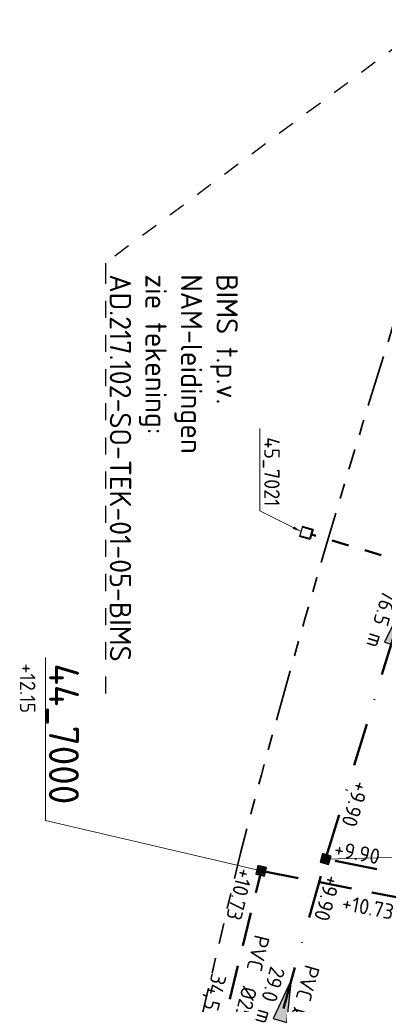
# Model space of a CAD drawing. Header units: metres. Extents: x 232508 to 233531, y 553160 to 554395.
# Tile 4 of 24: x 233073 to 233116, y 553267 to 553383. Entities that reach past the tile are written whole.
import ezdxf
from ezdxf import colors
from ezdxf.entities.mleader import LeaderData, LeaderLine
from ezdxf.enums import TextEntityAlignment as Align
from ezdxf.math import Vec2, Vec3

# ---------------------------------------------------------------- set-up
doc = ezdxf.new("R2010")
doc.units = ezdxf.units.M
for name, pattern in [('NLCS-HIDDEN', [4, 2, -2]), ('RI-DRAINAGE', [19.200000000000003, 6, -1.8, 1.8, -1.8, 2.4, -1.8, 1.8, -1.8]), ('RI-HWA_PVC', [6.4, 4, -2.4]), ('RI-VWA_PVC', [11, 5, -3, 0, -3])]:
    doc.linetypes.add(name, pattern=pattern)
doc.layers.get('Defpoints').update_dxf_attribs({"color": 241})
for name, color, linetype, lineweight in [('N-WE-FC-CONSTRUCTIELIJN-GN', 7, 'NLCS-HIDDEN', 25), ('N-WE-KL-TRACE-A', 253, 'Continuous', 35), ('N-WE-KL-TRACE-G', 7, 'Continuous', 18), ('N-WE-RI-DRAINAGE_DRAIN_PP_80-G', 82, 'RI-DRAINAGE', 35), ('N-WE-RI-HWA_RIOOLPUT_PUTKOP-S', 7, 'Continuous', 18), ('N-WE-RI-VWA_RIOOLPUT_PUTKOP-S', 7, 'Continuous', 18)]:
    doc.layers.add(name, color=color, linetype=linetype, lineweight=lineweight)
for name, color, linetype, lineweight, true_color in [('N-WE-RI-HWA_PUTNUMMER-S', 150, 'Continuous', 25, 0x007fff), ('N-WE-RI-HWA_RIOOLPUT_INSPECTIEPUT-S', 150, 'Continuous', 25, 0x007fff), ('N-WE-RI-HWA_STROOMRICHTING-S', 150, 'Continuous', 25, 0x007fff), ('N-WE-RI-HWA_TRANSPORTLEIDING_PVC_250-G', 150, 'RI-HWA_PVC', 50, 0x007fff), ('N-WE-RI-HWA_UITSTROOMBAK-S', 150, 'Continuous', 25, 0x007fff), ('N-WE-RI-HWA_UITSTROOMBAK-T', 150, 'Continuous', 25, 0x007fff), ('N-WE-RI-VWA_PUTNUMMER-S', 20, 'Continuous', 35, 0xff3f00), ('N-WE-RI-VWA_RIOOLPUT-S', 20, 'Continuous', 25, 0xff3f00), ('N-WE-RI-VWA_STROOMRICHTING--S', 20, 'Continuous', 25, 0xff3f00), ('N-WE-RI-VWA_TRANSPORTLEIDING_PVC_250-G', 20, 'RI-VWA_PVC', 50, 0xff3f00), ('N-WE-RI-WH-DUIKER_PVC_315-G', 150, 'NLCS-HIDDEN', 50, 0x007fff)]:
    doc.layers.add(name, color=color, linetype=linetype, lineweight=lineweight, true_color=true_color)
doc.styles.add('NLCS-ISO', font='NLCS-ISO.ttf')
doc.styles.add('NLCS-ISO-ANNOTATIEF-T18', font='NLCS-ISO.ttf', dxfattribs={"height": 1.8})
doc.styles.add('NLCS-ISO-ANNOTATIEF-T25', font='NLCS-ISO.ttf', dxfattribs={"height": 2.5})
doc.styles.add('T18', font='NLCS-ISO.ttf', dxfattribs={"height": 1.8})
doc.styles.add('T25', font='NLCS-ISO.ttf', dxfattribs={"height": 2.5})

# ---------------------------------------------------------------- blocks, each defined once
blk = doc.blocks.new('*U16')
at = {"ltscale": 0.1}
blk.add_hatch(color=256, dxfattribs=at).paths.add_polyline_path([(-2.500000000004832, 0), (2.500000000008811, -0.8333333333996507), (2.500000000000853, 0.8333333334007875)])
at = {"ltscale": 0.1, "flags": 128}
blk.add_lwpolyline([(-2.500000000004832, 0), (2.500000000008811, -0.8333333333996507), (2.500000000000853, 0.8333333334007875)], close=True, dxfattribs=at)
at = {"ltscale": 0.1, "style": 'NLCS-ISO'}
for tag, p in [('BOBL', (-41.17477043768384, 1.13686837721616e-13)), ('MAT', (-0.5, 0.5000000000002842))]:
    blk.add_attdef(tag, text='', height=1.8, dxfattribs=at).set_placement(p, align=Align.BOTTOM_RIGHT)
for tag, p in [('DIA', (0.5, 0.5000000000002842)), ('BOBR', (18.94577782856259, 0))]:
    blk.add_attdef(tag, text='', height=1.8, dxfattribs=at).set_placement(p, align=Align.BOTTOM_LEFT)
blk.add_attdef('JVA', text='', height=1.8, dxfattribs=at).set_placement((0, -0.9999999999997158), align=Align.TOP_CENTER)
at = {"ltscale": 0.1, "style": 'NLCS-ISO', "flags": 1}
blk.add_attdef('PUTNR-L', text='', height=1.8, dxfattribs=at).set_placement((1.948397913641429, -5.769780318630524), align=Align.BOTTOM_LEFT)
blk.add_attdef('PUTNR-L', text='', height=1.8, dxfattribs=at).set_placement((-0.8215082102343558, -5.885126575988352), align=Align.BOTTOM_RIGHT)
blk = doc.blocks.new('*U49')
at = {"ltscale": 0.1}
blk.add_hatch(color=256, dxfattribs=at).paths.add_polyline_path([(-2.500000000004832, 0), (2.500000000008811, -0.8333333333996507), (2.500000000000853, 0.8333333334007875)])
at = {"ltscale": 0.1, "flags": 128}
blk.add_lwpolyline([(-2.500000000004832, 0), (2.500000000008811, -0.8333333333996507), (2.500000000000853, 0.8333333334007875)], close=True, dxfattribs=at)
at = {"ltscale": 0.1, "style": 'NLCS-ISO'}
for tag, p in [('BOBL', (-22.34585754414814, 1.13686837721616e-13)), ('MAT', (-0.5, 0.5000000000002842))]:
    blk.add_attdef(tag, text='', height=1.8, dxfattribs=at).set_placement(p, align=Align.BOTTOM_RIGHT)
for tag, p in [('DIA', (0.5, 0.5000000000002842)), ('BOBR', (14.9900397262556, -3.24))]:
    blk.add_attdef(tag, text='', height=1.8, dxfattribs=at).set_placement(p, align=Align.BOTTOM_LEFT)
blk.add_attdef('JVA', text='', height=1.8, dxfattribs=at).set_placement((0, -0.9999999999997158), align=Align.TOP_CENTER)
at = {"ltscale": 0.1, "style": 'NLCS-ISO', "flags": 1}
blk.add_attdef('PUTNR-L', text='', height=1.8, dxfattribs=at).set_placement((1.948397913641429, -5.769780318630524), align=Align.BOTTOM_LEFT)
blk.add_attdef('PUTNR-L', text='', height=1.8, dxfattribs=at).set_placement((-0.8215082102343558, -5.885126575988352), align=Align.BOTTOM_RIGHT)
blk = doc.blocks.new('*U50')
at = {"ltscale": 0.1}
blk.add_hatch(color=256, dxfattribs=at).paths.add_polyline_path([(-2.500000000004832, 0), (2.500000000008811, -0.8333333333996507), (2.500000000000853, 0.8333333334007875)])
at = {"ltscale": 0.1, "flags": 128}
blk.add_lwpolyline([(-2.500000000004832, 0), (2.500000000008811, -0.8333333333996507), (2.500000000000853, 0.8333333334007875)], close=True, dxfattribs=at)
at = {"ltscale": 0.1, "style": 'NLCS-ISO'}
for tag, p in [('BOBL', (-10.09881133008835, 1.13686837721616e-13)), ('MAT', (-0.5, 0.5000000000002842))]:
    blk.add_attdef(tag, text='', height=1.8, dxfattribs=at).set_placement(p, align=Align.BOTTOM_RIGHT)
for tag, p in [('DIA', (0.5, 0.5000000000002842)), ('BOBR', (6.799020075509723, 0))]:
    blk.add_attdef(tag, text='', height=1.8, dxfattribs=at).set_placement(p, align=Align.BOTTOM_LEFT)
blk.add_attdef('JVA', text='', height=1.8, dxfattribs=at).set_placement((0, -0.9999999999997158), align=Align.TOP_CENTER)
at = {"ltscale": 0.1, "style": 'NLCS-ISO', "flags": 1}
blk.add_attdef('PUTNR-L', text='', height=1.8, dxfattribs=at).set_placement((1.948397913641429, -5.769780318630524), align=Align.BOTTOM_LEFT)
blk.add_attdef('PUTNR-L', text='', height=1.8, dxfattribs=at).set_placement((-0.8215082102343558, -5.885126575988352), align=Align.BOTTOM_RIGHT)
blk = doc.blocks.new('*U84')
blk.add_wipeout([(-0.33410829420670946, -0.2728033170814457), (0.2728033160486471, -0.33410829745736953), (0.33410829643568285, 0.27280331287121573), (-0.2728033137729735, 0.3341082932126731)])
at = {"lineweight": 5}
h = blk.add_hatch(dxfattribs=at)
h.set_pattern_fill('ANGLE', color=8, scale=0.0075, angle=-5.767961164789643, style=0)
h.set_pattern_definition([(354.2320388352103, (0, 0), (0.005264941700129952, 0.05212226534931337), [0.0381, -0.0142875]), (84.23203883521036, (0, 0), (-0.05212226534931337, 0.005264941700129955), [0.0381, -0.0142875])])
h.paths.add_polyline_path([(-0.3341082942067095, -0.2728033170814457), (0.272803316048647, -0.3341082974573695), (0.3341082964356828, 0.2728033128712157), (-0.2728033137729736, 0.334108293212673)])
at = {"lineweight": 13}
blk.add_lwpolyline([(-0.3341082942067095, -0.2728033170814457), (0.272803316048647, -0.3341082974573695), (0.3341082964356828, 0.2728033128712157), (-0.2728033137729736, 0.334108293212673)], close=True, dxfattribs=at)
blk.add_circle((0, 0), 0.2849999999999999, dxfattribs=at)
blk = doc.blocks.new('*U118')
at = {"layer": 'Defpoints'}
blk.add_lwpolyline([(-0.2362525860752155, -0.2373682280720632), (0.2137474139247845, -0.2373682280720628), (0.2137474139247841, 0.2126317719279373), (-0.236252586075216, 0.2126317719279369)], close=True, dxfattribs=at)
at = {"color": 0, "linetype": 'ByBlock', "lineweight": -2}
for tag, p, height, style in [('PUNTNUMMER', (0.8524976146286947, 1.237631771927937), 2.5, 'T25'), ('AFMETINGEN', (0.8524976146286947, -1.262368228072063), 1.8, 'T18'), ('PUTDEKSELHOOGTE', (0.8524976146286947, -3.762368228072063), 1.8, 'T18'), ('BIJZONDERHEDEN', (0.8524976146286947, -6.262368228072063), 1.8, 'T18')]:
    blk.add_attdef(tag, p, '', height=height, dxfattribs=dict(at, style=style))
at = {"layer": 'Defpoints', "style": 'NLCS-ISO'}
blk.add_text('r', height=0.2999999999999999, dxfattribs=at).set_placement((-0.01125258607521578, 0.04418708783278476), align=Align.MIDDLE_CENTER)
blk = doc.blocks.new('*U53')
for points in [[(-0.4908423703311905, -0.5476073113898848), (0.5476073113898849, -0.4908423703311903), (0.4908423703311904, 0.5476073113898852), (-0.5476073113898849, 0.4908423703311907)], [(-0.3775710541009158, -0.4212363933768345), (0.4212363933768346, -0.3775710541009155), (0.3775710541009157, 0.4212363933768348), (-0.4212363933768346, 0.377571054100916)]]:
    blk.add_lwpolyline(points, close=True)
blk = doc.blocks.new('SRI-UITSTROOMBAK_2-SO')
for p, q in [((-0.6199999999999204, 0), (-0.6199998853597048, 1.300000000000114)), ((-0.5199999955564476, 0.1000000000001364), (-0.5199999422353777, 1.300000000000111)), ((0.5200000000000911, 0.1000000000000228), (0.520000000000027, 1.29999999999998)), ((0.62, 0), (0.620000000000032, 1.299999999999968)), ((-0.6200000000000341, 0), (0.62, 0)), ((-0.5199999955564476, 0.1000000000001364), (0.5200000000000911, 0.1000000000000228))]:
    blk.add_line(p, q)
at = {"flags": 128}
blk.add_lwpolyline([(-0.6199998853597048, 1.300000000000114), (0.620000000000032, 1.299999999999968)], dxfattribs=at)
blk = doc.blocks.new('*U122')
for points in [[(-0.4708270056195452, -0.5649087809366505), (0.5649087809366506, -0.470827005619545), (0.4708270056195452, 0.5649087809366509), (-0.5649087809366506, 0.4708270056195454)], [(-0.3621746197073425, -0.4345452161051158), (0.4345452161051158, -0.3621746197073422), (0.3621746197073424, 0.4345452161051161), (-0.4345452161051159, 0.3621746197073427)]]:
    blk.add_lwpolyline(points, close=True)
blk = doc.blocks.new('*U121')
blk.add_wipeout([(-0.2565950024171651, -0.34671170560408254), (0.3467117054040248, -0.2565950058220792), (0.2565950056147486, 0.34671170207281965), (-0.34671170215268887, 0.2565950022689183)])
at = {"lineweight": 5}
h = blk.add_hatch(dxfattribs=at)
h.set_pattern_fill('ANGLE', color=8, scale=0.0075, angle=8.495532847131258, style=0)
h.set_pattern_definition([(8.495532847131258, (0, 0), (-0.007739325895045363, 0.05181267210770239), [0.0381, -0.0142875]), (98.49553284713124, (0, 0), (-0.05181267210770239, -0.00773932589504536), [0.0381, -0.0142875])])
h.paths.add_polyline_path([(-0.256595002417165, -0.3467117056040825), (0.3467117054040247, -0.2565950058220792), (0.2565950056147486, 0.3467117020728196), (-0.3467117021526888, 0.2565950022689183)])
at = {"lineweight": 13}
blk.add_lwpolyline([(-0.256595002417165, -0.3467117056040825), (0.3467117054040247, -0.2565950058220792), (0.2565950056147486, 0.3467117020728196), (-0.3467117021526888, 0.2565950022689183)], close=True, dxfattribs=at)
blk.add_circle((0, 0), 0.2849999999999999, dxfattribs=at)
blk = doc.blocks.new('*U123')
at = {"ltscale": 0.1, "style": 'NLCS-ISO'}
for tag, p in [('MAT', (-1, 0.5000000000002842)), ('BOBL', (-6.2198718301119, -3.239999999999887))]:
    blk.add_attdef(tag, text='', height=1.8, dxfattribs=at).set_placement(p, align=Align.BOTTOM_RIGHT)
for tag, p in [('DIA', (1, 0.5000000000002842)), ('BOBR', (13.75898158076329, -3.24))]:
    blk.add_attdef(tag, text='', height=1.8, dxfattribs=at).set_placement(p, align=Align.BOTTOM_LEFT)
blk.add_attdef('LENGTE', text='', height=1.8, dxfattribs=at).set_placement((-0.3999999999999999, -0.9999999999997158), align=Align.TOP_RIGHT)
blk.add_attdef('JVA', text='', height=1.8, dxfattribs=at).set_placement((0.3999999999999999, -0.9999999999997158), align=Align.TOP_LEFT)
blk = doc.blocks.new('*U124')
at = {"ltscale": 0.1, "style": 'NLCS-ISO'}
for tag, p in [('MAT', (-1, 0.5000000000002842)), ('BOBL', (-6.850738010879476, -3.239999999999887))]:
    blk.add_attdef(tag, text='', height=1.8, dxfattribs=at).set_placement(p, align=Align.BOTTOM_RIGHT)
for tag, p in [('DIA', (1, 0.5000000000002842)), ('BOBR', (27.66194243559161, -3.24))]:
    blk.add_attdef(tag, text='', height=1.8, dxfattribs=at).set_placement(p, align=Align.BOTTOM_LEFT)
blk.add_attdef('LENGTE', text='', height=1.8, dxfattribs=at).set_placement((-0.3999999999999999, -0.9999999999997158), align=Align.TOP_RIGHT)
blk.add_attdef('JVA', text='', height=1.8, dxfattribs=at).set_placement((0.3999999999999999, -0.9999999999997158), align=Align.TOP_LEFT)

msp = doc.modelspace()

# ---------------------------------------------------------------- linework, layer by layer
at = {"layer": 'N-WE-KL-TRACE-A', "transparency": 33554687, "const_width": 1.8, "flags": 128}
msp.add_lwpolyline([(233109.7365704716, 553230.868856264, -0.01875667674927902), (233119.6165341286, 553266.9585723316, 0.01000081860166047), (233125.2466065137, 553286.1952465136, -0.006806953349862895), (233135.5781048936, 553322.3506745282), (233138.0424288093, 553330.4600776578, -0.01493384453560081), (233164.6102352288, 553408.54627584), (233189.3597024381, 553474.736926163, 0.006941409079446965), (233193.2814141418, 553485.6862588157), (233220.618458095, 553565.4833422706), (233269.0272461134, 553706.7890410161), (233283.7942395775, 553749.8940311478, 0.03678179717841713), (233299.4100690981, 553809.4283943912, 0.04262120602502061), (233306.3707455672, 553880.3743438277), (233307.4595491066, 553966.7242876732), (233309.1408894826, 554100.0666600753, -0.00469678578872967), (233309.4867496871, 554115.783589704, 0.004696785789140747), (233309.8435213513, 554131.9963689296), (233310.1774224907, 554158.4771284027, -0.4080279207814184), (233370.4523510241, 554218.5083243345), (233385.6788537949, 554218.6386155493, 0.1289999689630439), (233393.5650688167, 554220.7801237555), (233398.9671378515, 554223.8856333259)], format="xyb", dxfattribs=at)
at = {"layer": 'N-WE-RI-DRAINAGE_DRAIN_PP_80-G', "flags": 128}
msp.add_lwpolyline([(233118.8846981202, 553360.705749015), (233119.2527407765, 553360.5865555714, -0.4142140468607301), (233120.5392398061, 553358.0676404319, 0.01355465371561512), (233099.0296791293, 553284.9461915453), (233092.0912887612, 553255.5372278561)], format="xyb", dxfattribs=at)
at = {"layer": 'N-WE-RI-HWA_PUTNUMMER-S', "lineweight": 13, "flags": 128}
msp.add_lwpolyline([(233101.4690144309, 553282.8865397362), (233076.1907838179, 553288.7777582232), (233076.1907838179, 553307.8625403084)], dxfattribs=at)
at = {"layer": 'N-WE-RI-HWA_TRANSPORTLEIDING_PVC_250-G', "flags": 128}
for points in [[(233101.8621095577, 553282.8101353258), (233158.0860158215, 553271.882107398)], [(233093.2479064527, 553249.213997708), (233101.3741416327, 553282.4979536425)]]:
    msp.add_lwpolyline(points, dxfattribs=at)
at = {"layer": 'N-WE-RI-VWA_TRANSPORTLEIDING_PVC_250-G'}
for p, q in [((233109.1335045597, 553284.6481145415), (233131.4145000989, 553357.5994055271)), ((233158.6211559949, 553274.6250010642), (233109.4130018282, 553284.1894038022)), ((233101.0482849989, 553256.0714704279), (233108.9078681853, 553283.8805488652))]:
    msp.add_line(p, q, dxfattribs=at)
at = {"layer": 'N-WE-RI-WH-DUIKER_PVC_315-G', "flags": 128}
msp.add_lwpolyline([(233123.2171721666, 553317.6158718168), (233107.2907044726, 553322.3012481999)], dxfattribs=at)

# ---------------------------------------------------------------- block references
at = {"layer": 'N-WE-RI-HWA_PUTNUMMER-S'}
ref = msp.add_blockref('*U118', (233101.4690144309, 553282.8865397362), dxfattribs=dict(at, rotation=270))
ref.add_attrib('PUNTNUMMER', '44_7000', (233076.6081623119, 553307.1667204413), dxfattribs={"layer": '0', "color": 0, "linetype": 'ByBlock', "lineweight": -2, "height": 3.5, "rotation": 270, "style": 'NLCS-ISO'})
ref.add_attrib('PUTDEKSELHOOGTE', '+12.15', (233073.2081623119, 553307.1667204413), dxfattribs={"layer": '0', "color": 0, "linetype": 'ByBlock', "lineweight": -2, "height": 1.8, "rotation": 270, "style": 'NLCS-ISO'})
at = {"layer": 'N-WE-RI-HWA_RIOOLPUT_INSPECTIEPUT-S', "rotation": 251.0894634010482}
msp.add_blockref('*U122', (233101.4690144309, 553282.8865397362), dxfattribs=at)
at = {"layer": 'N-WE-RI-HWA_STROOMRICHTING-S'}
ref = msp.add_blockref('*U124', (233124.0538984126, 553278.4968012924), dxfattribs=dict(at, rotation=349.0007780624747))
ref.add_attrib('MAT', 'PVC', dxfattribs={"layer": '0', "ltscale": 0.1, "height": 1.8, "rotation": 349.000778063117, "style": 'NLCS-ISO'}).set_placement((233123.1676664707, 553279.1784118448), align=Align.BOTTOM_RIGHT)
ref.add_attrib('DIA', '%%C250', dxfattribs={"layer": '0', "ltscale": 0.1, "height": 1.8, "rotation": 349.000778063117, "style": 'NLCS-ISO'}).set_placement((233125.1309260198, 553278.7968205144), align=Align.BOTTOM_LEFT)
ref.add_attrib('JVA', '58.5 m', dxfattribs={"layer": '0', "ltscale": 0.1, "height": 1.8, "rotation": 349.000778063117, "style": 'NLCS-ISO'}).set_placement((233124.2557546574, 553277.4388532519), align=Align.TOP_LEFT)
ref.add_attrib('BOBL', '+10.73', dxfattribs={"layer": '0', "ltscale": 0.1, "height": 1.8, "rotation": 349.000778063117, "style": 'NLCS-ISO'}).set_placement((233116.7108320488, 553276.6234119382), align=Align.BOTTOM_RIGHT)
ref.add_attrib('BOBR', '+10.75', dxfattribs={"layer": '0', "ltscale": 0.1, "height": 1.8, "rotation": 349.0007780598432, "style": 'NLCS-ISO'}).set_placement((233150.5895067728, 553270.038542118), align=Align.BOTTOM_LEFT)
at = {"layer": 'N-WE-RI-HWA_UITSTROOMBAK-S', "extrusion": (-0.01761388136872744, -0.06050916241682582, -0.9980122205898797), "rotation": 90.0000025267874}
msp.add_blockref('SRI-UITSTROOMBAK_2-SO', (69167.43915964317, -595237.4947673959, -37586.99315973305), dxfattribs=at)
at = {"layer": 'N-WE-RI-VWA_STROOMRICHTING--S'}
for name, p, rotation, values in [('*U16', (233117.4326223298, 553311.8206596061), 253.0161280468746, {'MAT': 'PVC', 'DIA': '%%C250', 'BOBL': '+9.65', 'BOBR': '+9.90', 'JVA': '76.5 m'}), ('*U49', (233137.0102082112, 553278.8254392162), 349.0007780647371, {'MAT': 'PVC', 'DIA': '%%C250', 'BOBL': '+9.90', 'BOBR': '+10.15', 'JVA': '51.5m'}), ('*U50', (233104.3526687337, 553267.7631675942), 254.2183007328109, {'MAT': 'PVC', 'DIA': '%%C250', 'BOBL': '+9.90', 'BOBR': '+9.97', 'JVA': '29.0 m'})]:
    msp.add_blockref(name, p, dxfattribs=dict(at, rotation=rotation)).add_auto_attribs(values)

# ---------------------------------------------------------------- leaders
at = {"layer": 'N-WE-FC-CONSTRUCTIELIJN-GN', "linetype": 'Continuous'}
ml = msp.add_multileader_mtext('Standard', dxfattribs=at)
ml.set_content('BIMS t.p.v.\\PNAM-leidingen\\Pzie tekening:\\PAD.217.102-SO-TEK-01-05-BIMS', color=256, style='NLCS-ISO-ANNOTATIEF-T25')
ml.set_leader_properties(color=256, linetype='ByLayer', lineweight=-1)
ml.build(insert=Vec2(0, 0))
ml.multileader.update_dxf_attribs({"text_left_attachment_type": 5, "text_right_attachment_type": 5, "dogleg_length": 2.5, "arrow_head_size": 2.5})
ctx = ml.context
ctx.base_point, ctx.char_height, ctx.arrow_head_size, ctx.landing_gap_size, ctx.plane_origin, ctx.plane_x_axis, ctx.plane_y_axis = Vec3(233083.2349525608, 553353.65494718), 2.5, 2.5, 0.9, Vec3(233159.4684142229, 553391.6749895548), Vec3(0, -1), Vec3(1, 0)
ctx.left_attachment, ctx.right_attachment = 5, 5
notes = []
notes.append((ctx, [(1, (1, 1, 0), (233083.2349525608, 553354.0708339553), (0, -1), 0.4158867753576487, [(0, [(233120.0345115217, 553381.4652114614)], 0, [])])]))
ctx.mtext.insert, ctx.mtext.text_direction, ctx.mtext.rotation, ctx.mtext.flow_direction = Vec3(233098.7349525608, 553352.7549471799), Vec3(0, -1), 4.71238898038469, 5
at = {"layer": 'N-WE-RI-HWA_UITSTROOMBAK-T'}
ml = msp.add_multileader_mtext('Standard', dxfattribs=at)
ml.set_content('45_7021', color=256, style='NLCS-ISO-ANNOTATIEF-T18')
ml.set_leader_properties(color=256, linetype='ByLayer', lineweight=9)
ml.build(insert=Vec2(0, 0))
ml.multileader.update_dxf_attribs({"text_left_attachment_type": 6, "text_right_attachment_type": 6, "dogleg_length": 0, "arrow_head_size": 0})
ctx = ml.context
ctx.base_point, ctx.char_height, ctx.arrow_head_size, ctx.landing_gap_size, ctx.plane_origin, ctx.plane_x_axis, ctx.plane_y_axis = Vec3(233101.2955029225, 553333.6711144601, -1.810299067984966e-05), 1.8, 0, 0, Vec3(233083.9061107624, 553313.4283401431, -1.810299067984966e-05), Vec3(0, -1), Vec3(1, 0)
ctx.left_attachment, ctx.right_attachment = 6, 6
notes.append((ctx, [(1, (1, 1, 0), (233101.2955029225, 553325.0311144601, -1.810299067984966e-05), (0, 1), 0, [(0, [(233106.1385274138, 553322.6366405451, -1.810299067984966e-05)], 0, [])])]))
ctx.mtext.insert, ctx.mtext.text_direction, ctx.mtext.rotation, ctx.mtext.flow_direction = Vec3(233103.6355029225, 553333.6711144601, -1.810299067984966e-05), Vec3(0, -1), 4.71238898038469, 5
for ctx, leaders in notes:
    for number, flags, end, landing, length, lines in leaders:
        leader = LeaderData()
        leader.index, (leader.has_last_leader_line, leader.has_dogleg_vector, leader.attachment_direction) = number, flags
        leader.last_leader_point, leader.dogleg_vector, leader.dogleg_length = Vec3(end), Vec3(landing), length
        for number, points, colour, breaks in lines:
            line = LeaderLine()
            line.index, line.vertices, line.color, line.breaks = number, Vec3.list(points), colors.encode_raw_color(colour), breaks
            leader.lines.append(line)
        ctx.leaders.append(leader)

# ---------------------------------------------------------------- next in the draw order: block references
at = {"layer": 'N-WE-RI-HWA_RIOOLPUT_PUTKOP-S', "rotation": 160.505245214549}
msp.add_blockref('*U121', (233101.4690144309, 553282.8865397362), dxfattribs=at)
at = {"layer": 'N-WE-RI-VWA_RIOOLPUT_PUTKOP-S', "rotation": 170.687058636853}
msp.add_blockref('*U84', (233109.0169169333, 553284.2663893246), dxfattribs=at)

# ---------------------------------------------------------------- next in the draw order: linework, layer by layer
at = {"layer": 'N-WE-KL-TRACE-G', "flags": 128}
msp.add_lwpolyline([(233163.7672377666, 553408.861482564, 0.01493409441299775), (233137.181712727, 553330.7230790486), (233134.7165859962, 553322.6110340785, 0.006807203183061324), (233124.3779575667, 553286.4307226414, -0.01000081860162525), (233118.7579970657, 553267.228598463, 0.01875667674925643), (233108.8602102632, 553231.0737776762), (233110.61293068, 553230.663934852, -0.01875667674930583), (233120.4750711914, 553266.6885462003, 0.009467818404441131), (233125.8341571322, 553284.9271852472, 0.008115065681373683), (233126.1842722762, 553284.8572102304), (233160.7542431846, 553278.5295956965), (233161.0783272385, 553280.3001802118), (233126.50835633, 553286.6277947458, -0.005570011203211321), (233126.3071594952, 553286.6669426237, -0.00667397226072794), (233136.4396239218, 553322.0903154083), (233138.906611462, 553330.1982468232, -0.008403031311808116), (233153.2344020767, 553374.2008664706), (233176.7849048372, 553366.1107060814), (233177.1126623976, 553367.9013602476), (233153.8215012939, 553375.9024305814, -0.006238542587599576), (233165.4532326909, 553408.231069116)], format="xyb", dxfattribs=at)
at = {"layer": 'N-WE-RI-VWA_PUTNUMMER-S', "lineweight": 13, "flags": 128}
msp.add_lwpolyline([(233109.0169169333, 553284.2663893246), (233138.9996021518, 553285.0276986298), (233138.9996021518, 553304.2924868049)], dxfattribs=at)

# ---------------------------------------------------------------- next in the draw order: block references
at = {"layer": 'N-WE-RI-HWA_STROOMRICHTING-S'}
ref = msp.add_blockref('*U123', (233098.4925039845, 553270.6951570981), dxfattribs=dict(at, rotation=256.2797212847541))
ref.add_attrib('MAT', 'PVC', dxfattribs={"layer": '0', "ltscale": 0.1, "height": 1.8, "rotation": 256.2797212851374, "style": 'NLCS-ISO'}).set_placement((233099.2154185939, 553271.5480313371), align=Align.BOTTOM_RIGHT)
ref.add_attrib('DIA', '%%C250', dxfattribs={"layer": '0', "ltscale": 0.1, "height": 1.8, "rotation": 256.2797212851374, "style": 'NLCS-ISO'}).set_placement((233098.7410546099, 553269.6051008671), align=Align.BOTTOM_LEFT)
ref.add_attrib('JVA', '34,5 m', dxfattribs={"layer": '0', "ltscale": 0.1, "height": 1.8, "rotation": 256.2797212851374, "style": 'NLCS-ISO'}).set_placement((233097.4261659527, 553270.543752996), align=Align.TOP_LEFT)
ref.add_attrib('BOBL', '+10.73', dxfattribs={"layer": '0', "ltscale": 0.1, "height": 1.8, "rotation": 256.2797212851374, "style": 'NLCS-ISO'}).set_placement((233096.8201982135, 553277.5060160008), align=Align.BOTTOM_RIGHT)
ref.add_attrib('BOBR', '+10.72', dxfattribs={"layer": '0', "ltscale": 0.1, "height": 1.8, "rotation": 256.2797212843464, "style": 'NLCS-ISO'}).set_placement((233092.081573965, 553258.0972544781), align=Align.BOTTOM_LEFT)
at = {"layer": 'N-WE-RI-VWA_PUTNUMMER-S'}
ref = msp.add_blockref('*U118', (233109.0169169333, 553284.2663893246), dxfattribs=dict(at, rotation=270))
ref.add_attrib('PUNTNUMMER', '44_6000', (233139.4677058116, 553303.5326203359), dxfattribs={"layer": '0', "color": 0, "linetype": 'ByBlock', "lineweight": -2, "height": 3.5, "rotation": 270, "style": 'NLCS-ISO'})
ref.add_attrib('PUTDEKSELHOOGTE', '+12.15', (233136.0677058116, 553303.5326203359), dxfattribs={"layer": '0', "color": 0, "linetype": 'ByBlock', "lineweight": -2, "height": 1.8, "rotation": 270, "style": 'NLCS-ISO'})
at = {"layer": 'N-WE-RI-VWA_RIOOLPUT-S', "extrusion": (-0.001904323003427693, -0.0009324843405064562, 0.9999977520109), "rotation": 251.0894594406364}
msp.add_blockref('*U53', (233108.5959919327, 553283.610409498, -959.8437794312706), dxfattribs=at)

doc.saveas('drawing.dxf')
